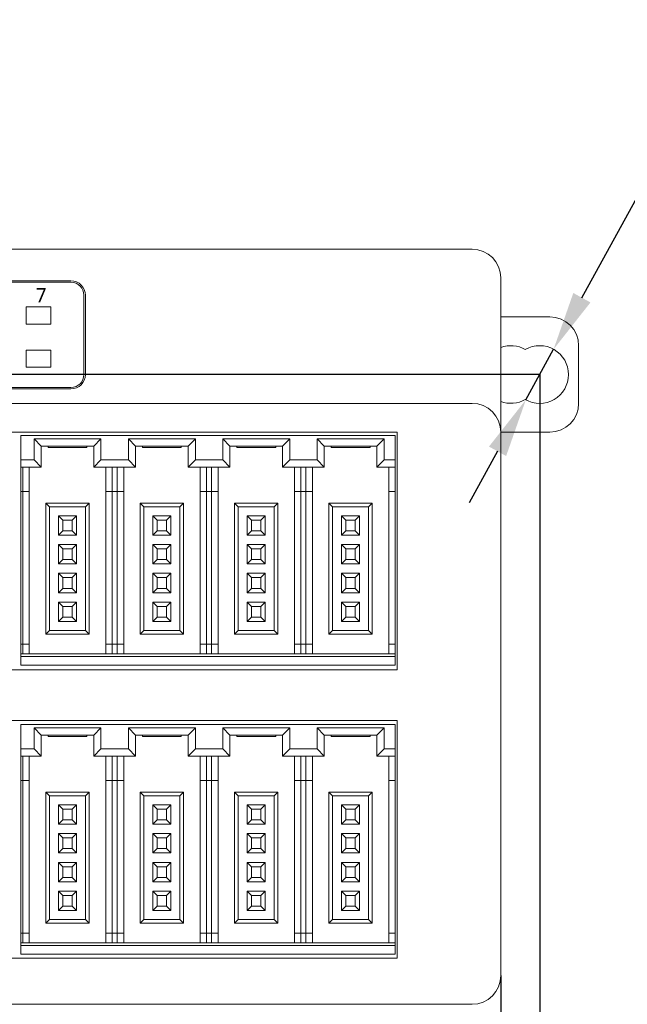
# Model space of a CAD drawing. Header units: millimetres. Extents: x 2293 to 4250, y -591 to 894.
# Tile 66 of 117: x 3565 to 3607, y 693 to 762. Entities that reach past the tile are written whole.
import ezdxf

# ---------------------------------------------------------------- set-up
doc = ezdxf.new("R2010")
doc.units = ezdxf.units.MM
doc.header["$PDSIZE"] = -1
doc.layers.add('1', color=7, linetype='Continuous', lineweight=13)
doc.dimstyles.new('ISO-25', dxfattribs={"dimtxt": 2.5, "dimasz": 2.5, "dimexe": 1.25, "dimexo": 0.625, "dimtad": 1, "dimtxsty": 'Standard', "dimcen": 2.5, "dimadec": 0, "dimazin": 0, "dimtfac": 1, "dimtmove": 0, "dimatfit": 3, "dimfxl": 1, "dimarcsym": 0})

# ---------------------------------------------------------------- blocks, each defined once
blk = doc.blocks.new('*D58')
at = {"color": 0, "lineweight": -2}
for p, q in [((3437.854, 695.382), (3437.854, 670.046)), ((3598.154, 695.382), (3598.154, 670.046)), ((3441.934, 672.046), (3594.074, 672.046))]:
    blk.add_line(p, q, dxfattribs=at)
at = {"color": 0}
for points in [[(3441.934, 672.726), (3441.934, 671.366), (3437.854, 672.046)], [(3594.074, 671.366), (3594.074, 672.726), (3598.154, 672.046)]]:
    blk.add_solid(points, dxfattribs=at)
at = {"layer": 'Defpoints', "color": 0}
for p in [(3437.854, 695.382), (3598.154, 695.382), (3598.154, 672.046)]:
    blk.add_point(p, dxfattribs=at)
at = {"color": 0, "insert": (3518.004, 675.611), "char_height": 3.5, "attachment_point": 5}
blk.add_mtext('160,3%%p0,5', dxfattribs=at)
blk = doc.blocks.new('*D69')
at = {"color": 0, "lineweight": -2}
for p, q in [((3600.854, 737.082), (3424.012, 737.082)), ((3426.012, 733.002), (3426.012, 722.856)), ((3426.012, 706.162), (3426.012, 716.308)), ((3435.154, 702.082), (3424.012, 702.082))]:
    blk.add_line(p, q, dxfattribs=at)
at = {"color": 0}
for points in [[(3426.692, 733.002), (3425.332, 733.002), (3426.012, 737.082)], [(3425.332, 706.162), (3426.692, 706.162), (3426.012, 702.082)]]:
    blk.add_solid(points, dxfattribs=at)
at = {"layer": 'Defpoints', "color": 0}
for p in [(3426.012, 737.082), (3600.854, 737.082), (3435.154, 702.082)]:
    blk.add_point(p, dxfattribs=at)
at = {"color": 0, "insert": (3426.012, 719.582), "char_height": 3.5, "attachment_point": 5}
blk.add_mtext('(35)', dxfattribs=at)
blk = doc.blocks.new('*D70')
at = {"color": 0, "lineweight": -2}
for p, q in [((3600.854, 737.082), (3600.854, 655.933)), ((3435.154, 702.082), (3435.154, 655.933)), ((3439.234, 657.933), (3596.774, 657.933))]:
    blk.add_line(p, q, dxfattribs=at)
at = {"color": 0}
for points in [[(3439.234, 658.613), (3439.234, 657.253), (3435.154, 657.933)], [(3596.774, 657.253), (3596.774, 658.613), (3600.854, 657.933)]]:
    blk.add_solid(points, dxfattribs=at)
at = {"layer": 'Defpoints', "color": 0}
for p in [(3600.854, 737.082), (3435.154, 702.082), (3600.854, 657.933)]:
    blk.add_point(p, dxfattribs=at)
at = {"color": 0, "insert": (3518.004, 661.499), "char_height": 3.5, "attachment_point": 5}
blk.add_mtext('(165,7)', dxfattribs=at)
blk = doc.blocks.new('*D71')
at = {"color": 0, "lineweight": -2}
for p, q in [((3603.781, 742.411), (3611.022, 755.594)), ((3630.63, 755.594), (3611.022, 755.594)), ((3599.892, 735.329), (3601.817, 738.835)), ((3597.927, 731.753), (3595.963, 728.177))]:
    blk.add_line(p, q, dxfattribs=at)
at = {"color": 0}
for points in [[(3603.185, 742.739), (3604.377, 742.084), (3601.817, 738.835)], [(3598.523, 731.426), (3597.331, 732.081), (3599.892, 735.329)]]:
    blk.add_solid(points, dxfattribs=at)
at = {"layer": 'Defpoints', "color": 0}
for p in [(3601.817, 738.835), (3599.892, 735.329)]:
    blk.add_point(p, dxfattribs=at)
at = {"color": 0, "insert": (3622.463, 759.16), "char_height": 3.5, "attachment_point": 5}
blk.add_mtext('∅4%%p0,1', dxfattribs=at)

msp = doc.modelspace()

# ---------------------------------------------------------------- linework, layer by layer
at = {"layer": '1', "color": 92, "linetype": 'Continuous', "lineweight": 13}
for p, q in [((3467.154, 745.782), (3596.154, 745.782)), ((3598.154, 743.782), (3598.154, 735.909)), ((3598.154, 695.382), (3598.154, 733.082)), ((3467.154, 693.382), (3596.154, 693.382))]:
    msp.add_line(p, q, dxfattribs=at)
at = {"layer": '1', "color": 7, "linetype": 'Continuous', "lineweight": 18}
for p, q in [((3467.154, 745.782), (3596.154, 745.782)), ((3467.154, 743.582), (3568.314, 743.582)), ((3467.154, 743.482), (3568.314, 743.482)), ((3598.154, 735.91), (3598.154, 743.782)), ((3569.214, 742.582), (3569.214, 737.082)), ((3569.314, 742.582), (3569.314, 737.082)), ((3565.214, 740.582), (3565.214, 741.782)), ((3565.214, 741.782), (3566.914, 741.782)), ((3565.214, 741.782), (3566.914, 741.782)), ((3565.214, 740.582), (3565.214, 741.782)), ((3566.914, 741.782), (3566.914, 740.582)), ((3566.914, 741.782), (3566.914, 740.582)), ((3601.554, 741.082), (3598.154, 741.082)), ((3566.914, 740.582), (3565.214, 740.582)), ((3566.914, 740.582), (3565.214, 740.582)), ((3565.214, 737.582), (3565.214, 738.782)), ((3565.214, 738.782), (3566.914, 738.782)), ((3565.214, 737.582), (3565.214, 738.782)), ((3565.214, 738.782), (3566.914, 738.782)), ((3566.914, 738.782), (3566.914, 737.582)), ((3566.914, 738.782), (3566.914, 737.582)), ((3603.554, 735.082), (3603.554, 739.082)), ((3566.914, 737.582), (3565.214, 737.582)), ((3566.914, 737.582), (3565.214, 737.582)), ((3568.314, 736.182), (3467.154, 736.182)), ((3568.314, 736.082), (3467.154, 736.082)), ((3596.154, 735.082), (3467.154, 735.082)), ((3538.554, 733.082), (3590.954, 733.082)), ((3590.954, 733.082), (3590.954, 716.582)), ((3598.154, 695.382), (3598.154, 733.082)), ((3598.154, 733.082), (3601.554, 733.082)), ((3564.824, 732.862), (3590.824, 732.862)), ((3564.824, 731.162), (3564.824, 732.862)), ((3570.399, 732.612), (3565.749, 732.612)), ((3565.749, 732.612), (3566.249, 732.112)), ((3565.749, 732.612), (3565.749, 731.162)), ((3570.399, 732.612), (3569.899, 732.112)), ((3570.399, 731.162), (3570.399, 732.612)), ((3576.949, 732.612), (3572.299, 732.612)), ((3572.299, 732.612), (3572.799, 732.112)), ((3572.299, 732.612), (3572.299, 731.162)), ((3576.949, 732.612), (3576.449, 732.112)), ((3576.949, 731.162), (3576.949, 732.612)), ((3583.499, 732.612), (3578.849, 732.612)), ((3578.849, 732.612), (3579.349, 732.112)), ((3578.849, 732.612), (3578.849, 731.162)), ((3583.499, 732.612), (3582.999, 732.112)), ((3583.499, 731.162), (3583.499, 732.612)), ((3585.399, 732.612), (3585.899, 732.112)), ((3585.399, 732.612), (3585.399, 731.162)), ((3590.049, 732.612), (3585.399, 732.612)), ((3590.049, 732.612), (3589.549, 732.112)), ((3590.049, 731.162), (3590.049, 732.612)), ((3590.824, 732.862), (3590.824, 731.162)), ((3566.249, 732.112), (3566.249, 730.662)), ((3569.899, 732.112), (3566.249, 732.112)), ((3566.724, 732.012), (3566.724, 732.112)), ((3566.724, 732.012), (3569.424, 732.012)), ((3569.424, 732.012), (3569.424, 732.112)), ((3569.899, 730.662), (3569.899, 732.112)), ((3576.449, 732.112), (3572.799, 732.112)), ((3572.799, 732.112), (3572.799, 730.662)), ((3573.274, 732.012), (3573.274, 732.112)), ((3573.274, 732.012), (3575.974, 732.012)), ((3575.974, 732.012), (3575.974, 732.112)), ((3576.449, 730.662), (3576.449, 732.112)), ((3582.999, 732.112), (3579.349, 732.112)), ((3579.349, 732.112), (3579.349, 730.662)), ((3579.824, 732.012), (3579.824, 732.112)), ((3579.824, 732.012), (3582.524, 732.012)), ((3582.524, 732.012), (3582.524, 732.112)), ((3582.999, 730.662), (3582.999, 732.112)), ((3585.899, 732.112), (3585.899, 730.662)), ((3589.549, 732.112), (3585.899, 732.112)), ((3586.374, 732.012), (3586.374, 732.112)), ((3586.374, 732.012), (3589.074, 732.012)), ((3589.074, 732.012), (3589.074, 732.112)), ((3589.549, 730.662), (3589.549, 732.112)), ((3565.749, 731.162), (3564.824, 731.162)), ((3564.824, 731.162), (3564.824, 730.662)), ((3565.749, 731.162), (3566.249, 730.662)), ((3570.399, 731.162), (3569.899, 730.662)), ((3572.299, 731.162), (3570.399, 731.162)), ((3572.299, 731.162), (3572.799, 730.662)), ((3576.949, 731.162), (3576.449, 730.662)), ((3578.849, 731.162), (3576.949, 731.162)), ((3578.849, 731.162), (3579.349, 730.662)), ((3583.499, 731.162), (3582.999, 730.662)), ((3585.399, 731.162), (3583.499, 731.162)), ((3585.399, 731.162), (3585.899, 730.662)), ((3590.049, 731.162), (3589.549, 730.662)), ((3590.824, 731.162), (3590.049, 731.162)), ((3590.824, 730.662), (3590.824, 731.162)), ((3564.824, 730.662), (3564.824, 728.962)), ((3566.249, 730.662), (3564.824, 730.662)), ((3564.974, 730.662), (3564.974, 728.962)), ((3565.424, 730.662), (3565.424, 728.962)), ((3572.799, 730.662), (3569.899, 730.662)), ((3570.724, 728.962), (3570.724, 730.662)), ((3571.174, 728.962), (3571.174, 730.662)), ((3571.524, 730.662), (3571.524, 728.962)), ((3571.974, 730.662), (3571.974, 728.962)), ((3579.349, 730.662), (3576.449, 730.662)), ((3577.274, 728.962), (3577.274, 730.662)), ((3577.724, 728.962), (3577.724, 730.662)), ((3578.074, 730.662), (3578.074, 728.962)), ((3578.524, 730.662), (3578.524, 728.962)), ((3585.899, 730.662), (3582.999, 730.662)), ((3583.824, 728.962), (3583.824, 730.662)), ((3584.274, 728.962), (3584.274, 730.662)), ((3584.624, 730.662), (3584.624, 728.962)), ((3585.074, 730.662), (3585.074, 728.962)), ((3590.824, 730.662), (3589.549, 730.662)), ((3590.374, 728.962), (3590.374, 730.662)), ((3590.824, 728.962), (3590.824, 730.662)), ((3564.824, 728.962), (3564.824, 718.362)), ((3564.974, 728.962), (3564.824, 728.962)), ((3564.974, 728.962), (3564.974, 718.362)), ((3564.974, 728.962), (3565.424, 728.962)), ((3565.424, 728.962), (3565.424, 718.362)), ((3570.724, 718.362), (3570.724, 728.962)), ((3570.724, 728.962), (3571.174, 728.962)), ((3571.174, 718.362), (3571.174, 728.962)), ((3571.524, 728.962), (3571.174, 728.962)), ((3571.524, 728.962), (3571.524, 718.362)), ((3571.524, 728.962), (3571.974, 728.962)), ((3571.974, 728.962), (3571.974, 718.362)), ((3577.274, 718.362), (3577.274, 728.962)), ((3577.274, 728.962), (3577.724, 728.962)), ((3577.724, 718.362), (3577.724, 728.962)), ((3578.074, 728.962), (3577.724, 728.962)), ((3578.074, 728.962), (3578.074, 718.362)), ((3578.074, 728.962), (3578.524, 728.962)), ((3578.524, 728.962), (3578.524, 718.362)), ((3583.824, 718.362), (3583.824, 728.962)), ((3583.824, 728.962), (3584.274, 728.962)), ((3584.274, 718.362), (3584.274, 728.962)), ((3584.624, 728.962), (3584.274, 728.962)), ((3584.624, 728.962), (3584.624, 718.362)), ((3584.624, 728.962), (3585.074, 728.962)), ((3585.074, 728.962), (3585.074, 718.362)), ((3590.374, 718.362), (3590.374, 728.962)), ((3590.374, 728.962), (3590.824, 728.962)), ((3590.824, 718.362), (3590.824, 728.962)), ((3569.574, 728.162), (3566.574, 728.162)), ((3566.574, 728.162), (3566.574, 719.062)), ((3566.574, 728.162), (3566.824, 727.912)), ((3569.324, 727.912), (3566.824, 727.912)), ((3566.824, 727.912), (3566.824, 719.312)), ((3569.574, 728.162), (3569.324, 727.912)), ((3569.324, 719.312), (3569.324, 727.912)), ((3569.574, 719.062), (3569.574, 728.162)), ((3576.124, 728.162), (3573.124, 728.162)), ((3573.124, 728.162), (3573.374, 727.912)), ((3573.124, 728.162), (3573.124, 719.062)), ((3575.874, 727.912), (3573.374, 727.912)), ((3573.374, 727.912), (3573.374, 719.312)), ((3576.124, 728.162), (3575.874, 727.912)), ((3575.874, 719.312), (3575.874, 727.912)), ((3576.124, 719.062), (3576.124, 728.162)), ((3582.674, 728.162), (3579.674, 728.162)), ((3579.674, 728.162), (3579.674, 719.062)), ((3579.674, 728.162), (3579.924, 727.912)), ((3582.424, 727.912), (3579.924, 727.912)), ((3579.924, 727.912), (3579.924, 719.312)), ((3582.674, 728.162), (3582.424, 727.912)), ((3582.424, 719.312), (3582.424, 727.912)), ((3582.674, 719.062), (3582.674, 728.162)), ((3586.224, 728.162), (3586.474, 727.912)), ((3586.224, 728.162), (3586.224, 719.062)), ((3589.224, 728.162), (3586.224, 728.162)), ((3586.474, 727.912), (3586.474, 719.312)), ((3588.974, 727.912), (3586.474, 727.912)), ((3589.224, 728.162), (3588.974, 727.912)), ((3588.974, 719.312), (3588.974, 727.912)), ((3589.224, 719.062), (3589.224, 728.162)), ((3567.449, 727.287), (3567.449, 725.937)), ((3568.699, 727.287), (3567.449, 727.287)), ((3567.449, 727.287), (3567.749, 726.987)), ((3568.399, 726.987), (3567.749, 726.987)), ((3567.749, 726.987), (3567.749, 726.237)), ((3568.699, 727.287), (3568.399, 726.987)), ((3568.399, 726.237), (3568.399, 726.987)), ((3568.699, 725.937), (3568.699, 727.287)), ((3575.249, 727.287), (3573.999, 727.287)), ((3573.999, 727.287), (3574.299, 726.987)), ((3573.999, 727.287), (3573.999, 725.937)), ((3574.299, 726.987), (3574.299, 726.237)), ((3574.949, 726.987), (3574.299, 726.987)), ((3575.249, 727.287), (3574.949, 726.987)), ((3574.949, 726.237), (3574.949, 726.987)), ((3575.249, 725.937), (3575.249, 727.287)), ((3580.549, 727.287), (3580.549, 725.937)), ((3581.799, 727.287), (3580.549, 727.287)), ((3580.549, 727.287), (3580.849, 726.987)), ((3580.849, 726.987), (3580.849, 726.237)), ((3581.499, 726.987), (3580.849, 726.987)), ((3581.799, 727.287), (3581.499, 726.987)), ((3581.499, 726.237), (3581.499, 726.987)), ((3581.799, 725.937), (3581.799, 727.287)), ((3588.349, 727.287), (3587.099, 727.287)), ((3587.099, 727.287), (3587.399, 726.987)), ((3587.099, 727.287), (3587.099, 725.937)), ((3588.049, 726.987), (3587.399, 726.987)), ((3587.399, 726.987), (3587.399, 726.237)), ((3588.349, 727.287), (3588.049, 726.987)), ((3588.049, 726.237), (3588.049, 726.987)), ((3588.349, 725.937), (3588.349, 727.287)), ((3567.449, 725.937), (3567.749, 726.237)), ((3567.449, 725.937), (3568.699, 725.937)), ((3567.749, 726.237), (3568.399, 726.237)), ((3568.699, 725.937), (3568.399, 726.237)), ((3573.999, 725.937), (3574.299, 726.237)), ((3573.999, 725.937), (3575.249, 725.937)), ((3574.299, 726.237), (3574.949, 726.237)), ((3575.249, 725.937), (3574.949, 726.237)), ((3580.549, 725.937), (3580.849, 726.237)), ((3580.549, 725.937), (3581.799, 725.937)), ((3580.849, 726.237), (3581.499, 726.237)), ((3581.799, 725.937), (3581.499, 726.237)), ((3587.099, 725.937), (3587.399, 726.237)), ((3587.099, 725.937), (3588.349, 725.937)), ((3587.399, 726.237), (3588.049, 726.237)), ((3588.349, 725.937), (3588.049, 726.237)), ((3567.449, 725.287), (3567.749, 724.987)), ((3567.449, 725.287), (3567.449, 723.937)), ((3568.699, 725.287), (3567.449, 725.287)), ((3568.399, 724.987), (3567.749, 724.987)), ((3567.749, 724.987), (3567.749, 724.237)), ((3568.699, 725.287), (3568.399, 724.987)), ((3568.399, 724.237), (3568.399, 724.987)), ((3568.699, 723.937), (3568.699, 725.287)), ((3573.999, 725.287), (3574.299, 724.987)), ((3573.999, 725.287), (3573.999, 723.937)), ((3575.249, 725.287), (3573.999, 725.287)), ((3574.949, 724.987), (3574.299, 724.987)), ((3574.299, 724.987), (3574.299, 724.237)), ((3575.249, 725.287), (3574.949, 724.987)), ((3574.949, 724.237), (3574.949, 724.987)), ((3575.249, 723.937), (3575.249, 725.287)), ((3581.799, 725.287), (3580.549, 725.287)), ((3580.549, 725.287), (3580.849, 724.987)), ((3580.549, 725.287), (3580.549, 723.937)), ((3581.499, 724.987), (3580.849, 724.987)), ((3580.849, 724.987), (3580.849, 724.237)), ((3581.799, 725.287), (3581.499, 724.987)), ((3581.499, 724.237), (3581.499, 724.987)), ((3581.799, 723.937), (3581.799, 725.287)), ((3588.349, 725.287), (3587.099, 725.287)), ((3587.099, 725.287), (3587.399, 724.987)), ((3587.099, 725.287), (3587.099, 723.937)), ((3588.049, 724.987), (3587.399, 724.987)), ((3587.399, 724.987), (3587.399, 724.237)), ((3588.349, 725.287), (3588.049, 724.987)), ((3588.049, 724.237), (3588.049, 724.987)), ((3588.349, 723.937), (3588.349, 725.287)), ((3567.449, 723.937), (3567.749, 724.237)), ((3567.749, 724.237), (3568.399, 724.237)), ((3568.699, 723.937), (3568.399, 724.237)), ((3573.999, 723.937), (3574.299, 724.237)), ((3574.299, 724.237), (3574.949, 724.237)), ((3575.249, 723.937), (3574.949, 724.237)), ((3580.549, 723.937), (3580.849, 724.237)), ((3580.849, 724.237), (3581.499, 724.237)), ((3581.799, 723.937), (3581.499, 724.237)), ((3587.099, 723.937), (3587.399, 724.237)), ((3587.399, 724.237), (3588.049, 724.237)), ((3588.349, 723.937), (3588.049, 724.237)), ((3567.449, 723.937), (3568.699, 723.937)), ((3573.999, 723.937), (3575.249, 723.937)), ((3580.549, 723.937), (3581.799, 723.937)), ((3587.099, 723.937), (3588.349, 723.937)), ((3567.449, 723.287), (3567.449, 721.937)), ((3568.699, 723.287), (3567.449, 723.287)), ((3567.449, 723.287), (3567.749, 722.987)), ((3568.399, 722.987), (3567.749, 722.987)), ((3567.749, 722.987), (3567.749, 722.237)), ((3568.699, 723.287), (3568.399, 722.987)), ((3568.399, 722.237), (3568.399, 722.987)), ((3568.699, 721.937), (3568.699, 723.287)), ((3575.249, 723.287), (3573.999, 723.287)), ((3573.999, 723.287), (3574.299, 722.987)), ((3573.999, 723.287), (3573.999, 721.937)), ((3574.949, 722.987), (3574.299, 722.987)), ((3574.299, 722.987), (3574.299, 722.237)), ((3575.249, 723.287), (3574.949, 722.987)), ((3574.949, 722.237), (3574.949, 722.987)), ((3575.249, 721.937), (3575.249, 723.287)), ((3581.799, 723.287), (3580.549, 723.287)), ((3580.549, 723.287), (3580.849, 722.987)), ((3580.549, 723.287), (3580.549, 721.937)), ((3581.499, 722.987), (3580.849, 722.987)), ((3580.849, 722.987), (3580.849, 722.237)), ((3581.799, 723.287), (3581.499, 722.987)), ((3581.499, 722.237), (3581.499, 722.987)), ((3581.799, 721.937), (3581.799, 723.287)), ((3588.349, 723.287), (3587.099, 723.287)), ((3587.099, 723.287), (3587.399, 722.987)), ((3587.099, 723.287), (3587.099, 721.937)), ((3588.049, 722.987), (3587.399, 722.987)), ((3587.399, 722.987), (3587.399, 722.237)), ((3588.349, 723.287), (3588.049, 722.987)), ((3588.049, 722.237), (3588.049, 722.987)), ((3588.349, 721.937), (3588.349, 723.287)), ((3567.449, 721.937), (3567.749, 722.237)), ((3567.749, 722.237), (3568.399, 722.237)), ((3568.699, 721.937), (3568.399, 722.237)), ((3573.999, 721.937), (3574.299, 722.237)), ((3574.299, 722.237), (3574.949, 722.237)), ((3575.249, 721.937), (3574.949, 722.237)), ((3580.549, 721.937), (3580.849, 722.237)), ((3580.849, 722.237), (3581.499, 722.237)), ((3581.799, 721.937), (3581.499, 722.237)), ((3587.099, 721.937), (3587.399, 722.237)), ((3587.399, 722.237), (3588.049, 722.237)), ((3588.349, 721.937), (3588.049, 722.237)), ((3567.449, 721.937), (3568.699, 721.937)), ((3573.999, 721.937), (3575.249, 721.937)), ((3580.549, 721.937), (3581.799, 721.937)), ((3587.099, 721.937), (3588.349, 721.937)), ((3567.449, 721.287), (3567.449, 719.937)), ((3568.699, 721.287), (3567.449, 721.287)), ((3567.449, 721.287), (3567.749, 720.987)), ((3567.749, 720.987), (3567.749, 720.237)), ((3568.399, 720.987), (3567.749, 720.987)), ((3568.699, 721.287), (3568.399, 720.987)), ((3568.399, 720.237), (3568.399, 720.987)), ((3568.699, 719.937), (3568.699, 721.287)), ((3575.249, 721.287), (3573.999, 721.287)), ((3573.999, 721.287), (3574.299, 720.987)), ((3573.999, 721.287), (3573.999, 719.937)), ((3574.299, 720.987), (3574.299, 720.237)), ((3574.949, 720.987), (3574.299, 720.987)), ((3575.249, 721.287), (3574.949, 720.987)), ((3574.949, 720.237), (3574.949, 720.987)), ((3575.249, 719.937), (3575.249, 721.287)), ((3581.799, 721.287), (3580.549, 721.287)), ((3580.549, 721.287), (3580.849, 720.987)), ((3580.549, 721.287), (3580.549, 719.937)), ((3581.499, 720.987), (3580.849, 720.987)), ((3580.849, 720.987), (3580.849, 720.237)), ((3581.799, 721.287), (3581.499, 720.987)), ((3581.499, 720.237), (3581.499, 720.987)), ((3581.799, 719.937), (3581.799, 721.287)), ((3587.099, 721.287), (3587.099, 719.937)), ((3588.349, 721.287), (3587.099, 721.287)), ((3587.099, 721.287), (3587.399, 720.987)), ((3587.399, 720.987), (3587.399, 720.237)), ((3588.049, 720.987), (3587.399, 720.987)), ((3588.349, 721.287), (3588.049, 720.987)), ((3588.049, 720.237), (3588.049, 720.987)), ((3588.349, 719.937), (3588.349, 721.287)), ((3567.449, 719.937), (3567.749, 720.237)), ((3567.749, 720.237), (3568.399, 720.237)), ((3568.699, 719.937), (3568.399, 720.237)), ((3573.999, 719.937), (3574.299, 720.237)), ((3574.299, 720.237), (3574.949, 720.237)), ((3575.249, 719.937), (3574.949, 720.237)), ((3580.549, 719.937), (3580.849, 720.237)), ((3580.849, 720.237), (3581.499, 720.237)), ((3581.799, 719.937), (3581.499, 720.237)), ((3587.099, 719.937), (3587.399, 720.237)), ((3587.399, 720.237), (3588.049, 720.237)), ((3588.349, 719.937), (3588.049, 720.237)), ((3567.449, 719.937), (3568.699, 719.937)), ((3573.999, 719.937), (3575.249, 719.937)), ((3580.549, 719.937), (3581.799, 719.937)), ((3587.099, 719.937), (3588.349, 719.937)), ((3566.574, 719.062), (3566.824, 719.312)), ((3566.574, 719.062), (3569.574, 719.062)), ((3566.824, 719.312), (3569.324, 719.312)), ((3569.574, 719.062), (3569.324, 719.312)), ((3573.124, 719.062), (3573.374, 719.312)), ((3573.124, 719.062), (3576.124, 719.062)), ((3573.374, 719.312), (3575.874, 719.312)), ((3576.124, 719.062), (3575.874, 719.312)), ((3579.674, 719.062), (3579.924, 719.312)), ((3579.674, 719.062), (3582.674, 719.062)), ((3579.924, 719.312), (3582.424, 719.312)), ((3582.674, 719.062), (3582.424, 719.312)), ((3586.224, 719.062), (3586.474, 719.312)), ((3586.224, 719.062), (3589.224, 719.062)), ((3586.474, 719.312), (3588.974, 719.312)), ((3589.224, 719.062), (3588.974, 719.312)), ((3564.824, 718.362), (3564.824, 717.712)), ((3564.974, 718.362), (3564.824, 718.362)), ((3564.974, 718.362), (3564.974, 717.712)), ((3565.424, 718.362), (3564.974, 718.362)), ((3565.424, 718.362), (3565.424, 717.712)), ((3571.174, 718.362), (3570.724, 718.362)), ((3570.724, 717.712), (3570.724, 718.362)), ((3571.524, 718.362), (3571.174, 718.362)), ((3571.174, 717.712), (3571.174, 718.362)), ((3571.524, 718.362), (3571.524, 717.712)), ((3571.974, 718.362), (3571.524, 718.362)), ((3571.974, 718.362), (3571.974, 717.712)), ((3577.724, 718.362), (3577.274, 718.362)), ((3577.274, 717.712), (3577.274, 718.362)), ((3578.074, 718.362), (3577.724, 718.362)), ((3577.724, 717.712), (3577.724, 718.362)), ((3578.524, 718.362), (3578.074, 718.362)), ((3578.074, 718.362), (3578.074, 717.712)), ((3578.524, 718.362), (3578.524, 717.712)), ((3584.274, 718.362), (3583.824, 718.362)), ((3583.824, 717.712), (3583.824, 718.362)), ((3584.624, 718.362), (3584.274, 718.362)), ((3584.274, 717.712), (3584.274, 718.362)), ((3585.074, 718.362), (3584.624, 718.362)), ((3584.624, 718.362), (3584.624, 717.712)), ((3585.074, 718.362), (3585.074, 717.712)), ((3590.824, 718.362), (3590.374, 718.362)), ((3590.374, 717.712), (3590.374, 718.362)), ((3590.824, 717.712), (3590.824, 718.362)), ((3564.824, 717.712), (3590.824, 717.712)), ((3564.824, 717.712), (3564.824, 717.512)), ((3564.824, 716.912), (3564.824, 717.512)), ((3564.824, 717.512), (3590.824, 717.512)), ((3590.824, 717.512), (3590.824, 717.712)), ((3590.824, 717.512), (3590.824, 716.912)), ((3590.824, 716.912), (3564.824, 716.912)), ((3590.954, 716.582), (3538.554, 716.582)), ((3538.554, 713.082), (3590.954, 713.082)), ((3564.824, 712.807), (3590.824, 712.807)), ((3564.824, 711.107), (3564.824, 712.807)), ((3590.824, 712.807), (3590.824, 711.107)), ((3590.954, 713.082), (3590.954, 696.582)), ((3565.749, 712.557), (3565.749, 711.107)), ((3570.399, 712.557), (3565.749, 712.557)), ((3565.749, 712.557), (3566.249, 712.057)), ((3566.249, 712.057), (3566.249, 710.607)), ((3569.899, 712.057), (3566.249, 712.057)), ((3566.724, 711.957), (3566.724, 712.057)), ((3566.724, 711.957), (3569.424, 711.957)), ((3569.424, 711.957), (3569.424, 712.057)), ((3570.399, 712.557), (3569.899, 712.057)), ((3569.899, 710.607), (3569.899, 712.057)), ((3570.399, 711.107), (3570.399, 712.557)), ((3576.949, 712.557), (3572.299, 712.557)), ((3572.299, 712.557), (3572.799, 712.057)), ((3572.299, 712.557), (3572.299, 711.107)), ((3576.449, 712.057), (3572.799, 712.057)), ((3572.799, 712.057), (3572.799, 710.607)), ((3573.274, 711.957), (3573.274, 712.057)), ((3573.274, 711.957), (3575.974, 711.957)), ((3575.974, 711.957), (3575.974, 712.057)), ((3576.949, 712.557), (3576.449, 712.057)), ((3576.449, 710.607), (3576.449, 712.057)), ((3576.949, 711.107), (3576.949, 712.557)), ((3583.499, 712.557), (3578.849, 712.557)), ((3578.849, 712.557), (3579.349, 712.057)), ((3578.849, 712.557), (3578.849, 711.107)), ((3582.999, 712.057), (3579.349, 712.057)), ((3579.349, 712.057), (3579.349, 710.607)), ((3579.824, 711.957), (3579.824, 712.057)), ((3579.824, 711.957), (3582.524, 711.957)), ((3582.524, 711.957), (3582.524, 712.057)), ((3583.499, 712.557), (3582.999, 712.057)), ((3582.999, 710.607), (3582.999, 712.057)), ((3583.499, 711.107), (3583.499, 712.557)), ((3590.049, 712.557), (3585.399, 712.557)), ((3585.399, 712.557), (3585.899, 712.057)), ((3585.399, 712.557), (3585.399, 711.107)), ((3589.549, 712.057), (3585.899, 712.057)), ((3585.899, 712.057), (3585.899, 710.607)), ((3586.374, 711.957), (3586.374, 712.057)), ((3586.374, 711.957), (3589.074, 711.957)), ((3589.074, 711.957), (3589.074, 712.057)), ((3590.049, 712.557), (3589.549, 712.057)), ((3589.549, 710.607), (3589.549, 712.057)), ((3590.049, 711.107), (3590.049, 712.557)), ((3565.749, 711.107), (3564.824, 711.107)), ((3564.824, 711.107), (3564.824, 710.607)), ((3564.824, 710.607), (3564.824, 708.907)), ((3566.249, 710.607), (3564.824, 710.607)), ((3564.974, 710.607), (3564.974, 708.907)), ((3565.424, 710.607), (3565.424, 708.907)), ((3565.749, 711.107), (3566.249, 710.607)), ((3570.399, 711.107), (3569.899, 710.607)), ((3572.799, 710.607), (3569.899, 710.607)), ((3572.299, 711.107), (3570.399, 711.107)), ((3570.724, 708.907), (3570.724, 710.607)), ((3571.174, 708.907), (3571.174, 710.607)), ((3571.524, 710.607), (3571.524, 708.907)), ((3571.974, 710.607), (3571.974, 708.907)), ((3572.299, 711.107), (3572.799, 710.607)), ((3576.949, 711.107), (3576.449, 710.607)), ((3579.349, 710.607), (3576.449, 710.607)), ((3578.849, 711.107), (3576.949, 711.107)), ((3577.274, 708.907), (3577.274, 710.607)), ((3577.724, 708.907), (3577.724, 710.607)), ((3578.074, 710.607), (3578.074, 708.907)), ((3578.524, 710.607), (3578.524, 708.907)), ((3578.849, 711.107), (3579.349, 710.607)), ((3583.499, 711.107), (3582.999, 710.607)), ((3585.899, 710.607), (3582.999, 710.607)), ((3585.399, 711.107), (3583.499, 711.107)), ((3583.824, 708.907), (3583.824, 710.607)), ((3584.274, 708.907), (3584.274, 710.607)), ((3584.624, 710.607), (3584.624, 708.907)), ((3585.074, 710.607), (3585.074, 708.907)), ((3585.399, 711.107), (3585.899, 710.607)), ((3590.049, 711.107), (3589.549, 710.607)), ((3590.824, 710.607), (3589.549, 710.607)), ((3590.824, 711.107), (3590.049, 711.107)), ((3590.374, 708.907), (3590.374, 710.607)), ((3590.824, 710.607), (3590.824, 711.107)), ((3590.824, 708.907), (3590.824, 710.607)), ((3564.824, 708.907), (3564.824, 698.307)), ((3564.974, 708.907), (3564.824, 708.907)), ((3564.974, 708.907), (3564.974, 698.307)), ((3564.974, 708.907), (3565.424, 708.907)), ((3565.424, 708.907), (3565.424, 698.307)), ((3570.724, 698.307), (3570.724, 708.907)), ((3570.724, 708.907), (3571.174, 708.907)), ((3571.174, 698.307), (3571.174, 708.907)), ((3571.524, 708.907), (3571.174, 708.907)), ((3571.524, 708.907), (3571.524, 698.307)), ((3571.524, 708.907), (3571.974, 708.907)), ((3571.974, 708.907), (3571.974, 698.307)), ((3577.274, 698.307), (3577.274, 708.907)), ((3577.274, 708.907), (3577.724, 708.907)), ((3577.724, 698.307), (3577.724, 708.907)), ((3578.074, 708.907), (3577.724, 708.907)), ((3578.074, 708.907), (3578.074, 698.307)), ((3578.074, 708.907), (3578.524, 708.907)), ((3578.524, 708.907), (3578.524, 698.307)), ((3583.824, 698.307), (3583.824, 708.907)), ((3583.824, 708.907), (3584.274, 708.907)), ((3584.274, 698.307), (3584.274, 708.907)), ((3584.624, 708.907), (3584.274, 708.907)), ((3584.624, 708.907), (3584.624, 698.307)), ((3584.624, 708.907), (3585.074, 708.907)), ((3585.074, 708.907), (3585.074, 698.307)), ((3590.374, 698.307), (3590.374, 708.907)), ((3590.374, 708.907), (3590.824, 708.907)), ((3590.824, 698.307), (3590.824, 708.907)), ((3569.574, 708.107), (3566.574, 708.107)), ((3566.574, 708.107), (3566.574, 699.007)), ((3566.574, 708.107), (3566.824, 707.857)), ((3569.324, 707.857), (3566.824, 707.857)), ((3566.824, 707.857), (3566.824, 699.257)), ((3569.574, 708.107), (3569.324, 707.857)), ((3569.324, 699.257), (3569.324, 707.857)), ((3569.574, 699.007), (3569.574, 708.107)), ((3573.124, 708.107), (3573.124, 699.007)), ((3576.124, 708.107), (3573.124, 708.107)), ((3573.124, 708.107), (3573.374, 707.857)), ((3575.874, 707.857), (3573.374, 707.857)), ((3573.374, 707.857), (3573.374, 699.257)), ((3576.124, 708.107), (3575.874, 707.857)), ((3575.874, 699.257), (3575.874, 707.857)), ((3576.124, 699.007), (3576.124, 708.107)), ((3582.674, 708.107), (3579.674, 708.107)), ((3579.674, 708.107), (3579.674, 699.007)), ((3579.674, 708.107), (3579.924, 707.857)), ((3582.424, 707.857), (3579.924, 707.857)), ((3579.924, 707.857), (3579.924, 699.257)), ((3582.674, 708.107), (3582.424, 707.857)), ((3582.424, 699.257), (3582.424, 707.857)), ((3582.674, 699.007), (3582.674, 708.107)), ((3586.224, 708.107), (3586.474, 707.857)), ((3586.224, 708.107), (3586.224, 699.007)), ((3589.224, 708.107), (3586.224, 708.107)), ((3586.474, 707.857), (3586.474, 699.257)), ((3588.974, 707.857), (3586.474, 707.857)), ((3589.224, 708.107), (3588.974, 707.857)), ((3588.974, 699.257), (3588.974, 707.857)), ((3589.224, 699.007), (3589.224, 708.107)), ((3567.449, 707.232), (3567.449, 705.882)), ((3568.699, 707.232), (3567.449, 707.232)), ((3567.449, 707.232), (3567.749, 706.932)), ((3568.699, 707.232), (3568.399, 706.932)), ((3568.699, 705.882), (3568.699, 707.232)), ((3573.999, 707.232), (3574.299, 706.932)), ((3573.999, 707.232), (3573.999, 705.882)), ((3575.249, 707.232), (3573.999, 707.232)), ((3575.249, 707.232), (3574.949, 706.932)), ((3575.249, 705.882), (3575.249, 707.232)), ((3581.799, 707.232), (3580.549, 707.232)), ((3580.549, 707.232), (3580.849, 706.932)), ((3580.549, 707.232), (3580.549, 705.882)), ((3581.799, 707.232), (3581.499, 706.932)), ((3581.799, 705.882), (3581.799, 707.232)), ((3587.099, 707.232), (3587.099, 705.882)), ((3588.349, 707.232), (3587.099, 707.232)), ((3587.099, 707.232), (3587.399, 706.932)), ((3588.349, 707.232), (3588.049, 706.932)), ((3588.349, 705.882), (3588.349, 707.232)), ((3568.399, 706.932), (3567.749, 706.932)), ((3567.749, 706.932), (3567.749, 706.182)), ((3568.399, 706.182), (3568.399, 706.932)), ((3574.299, 706.932), (3574.299, 706.182)), ((3574.949, 706.932), (3574.299, 706.932)), ((3574.949, 706.182), (3574.949, 706.932)), ((3581.499, 706.932), (3580.849, 706.932)), ((3580.849, 706.932), (3580.849, 706.182)), ((3581.499, 706.182), (3581.499, 706.932)), ((3587.399, 706.932), (3587.399, 706.182)), ((3588.049, 706.932), (3587.399, 706.932)), ((3588.049, 706.182), (3588.049, 706.932)), ((3567.449, 705.882), (3567.749, 706.182)), ((3567.449, 705.882), (3568.699, 705.882)), ((3567.749, 706.182), (3568.399, 706.182)), ((3568.699, 705.882), (3568.399, 706.182)), ((3573.999, 705.882), (3574.299, 706.182)), ((3573.999, 705.882), (3575.249, 705.882)), ((3574.299, 706.182), (3574.949, 706.182)), ((3575.249, 705.882), (3574.949, 706.182)), ((3580.549, 705.882), (3580.849, 706.182)), ((3580.549, 705.882), (3581.799, 705.882)), ((3580.849, 706.182), (3581.499, 706.182)), ((3581.799, 705.882), (3581.499, 706.182)), ((3587.099, 705.882), (3587.399, 706.182)), ((3587.099, 705.882), (3588.349, 705.882)), ((3587.399, 706.182), (3588.049, 706.182)), ((3588.349, 705.882), (3588.049, 706.182)), ((3567.449, 705.232), (3567.449, 703.882)), ((3568.699, 705.232), (3567.449, 705.232)), ((3567.449, 705.232), (3567.749, 704.932)), ((3568.699, 705.232), (3568.399, 704.932)), ((3568.699, 703.882), (3568.699, 705.232)), ((3573.999, 705.232), (3573.999, 703.882)), ((3575.249, 705.232), (3573.999, 705.232)), ((3573.999, 705.232), (3574.299, 704.932)), ((3575.249, 705.232), (3574.949, 704.932)), ((3575.249, 703.882), (3575.249, 705.232)), ((3580.549, 705.232), (3580.849, 704.932)), ((3580.549, 705.232), (3580.549, 703.882)), ((3581.799, 705.232), (3580.549, 705.232)), ((3581.799, 705.232), (3581.499, 704.932)), ((3581.799, 703.882), (3581.799, 705.232)), ((3587.099, 705.232), (3587.099, 703.882)), ((3588.349, 705.232), (3587.099, 705.232)), ((3587.099, 705.232), (3587.399, 704.932)), ((3588.349, 705.232), (3588.049, 704.932)), ((3588.349, 703.882), (3588.349, 705.232)), ((3567.749, 704.932), (3567.749, 704.182)), ((3568.399, 704.932), (3567.749, 704.932)), ((3568.399, 704.182), (3568.399, 704.932)), ((3574.299, 704.932), (3574.299, 704.182)), ((3574.949, 704.932), (3574.299, 704.932)), ((3574.949, 704.182), (3574.949, 704.932)), ((3580.849, 704.932), (3580.849, 704.182)), ((3581.499, 704.932), (3580.849, 704.932)), ((3581.499, 704.182), (3581.499, 704.932)), ((3587.399, 704.932), (3587.399, 704.182)), ((3588.049, 704.932), (3587.399, 704.932)), ((3588.049, 704.182), (3588.049, 704.932)), ((3567.449, 703.882), (3567.749, 704.182)), ((3567.449, 703.882), (3568.699, 703.882)), ((3567.749, 704.182), (3568.399, 704.182)), ((3568.699, 703.882), (3568.399, 704.182)), ((3573.999, 703.882), (3574.299, 704.182)), ((3573.999, 703.882), (3575.249, 703.882)), ((3574.299, 704.182), (3574.949, 704.182)), ((3575.249, 703.882), (3574.949, 704.182)), ((3580.549, 703.882), (3580.849, 704.182)), ((3580.549, 703.882), (3581.799, 703.882)), ((3580.849, 704.182), (3581.499, 704.182)), ((3581.799, 703.882), (3581.499, 704.182)), ((3587.099, 703.882), (3587.399, 704.182)), ((3587.099, 703.882), (3588.349, 703.882)), ((3587.399, 704.182), (3588.049, 704.182)), ((3588.349, 703.882), (3588.049, 704.182)), ((3567.449, 703.232), (3567.749, 702.932)), ((3567.449, 703.232), (3567.449, 701.882)), ((3568.699, 703.232), (3567.449, 703.232)), ((3568.699, 703.232), (3568.399, 702.932)), ((3568.699, 701.882), (3568.699, 703.232)), ((3573.999, 703.232), (3573.999, 701.882)), ((3575.249, 703.232), (3573.999, 703.232)), ((3573.999, 703.232), (3574.299, 702.932)), ((3575.249, 703.232), (3574.949, 702.932)), ((3575.249, 701.882), (3575.249, 703.232)), ((3581.799, 703.232), (3580.549, 703.232)), ((3580.549, 703.232), (3580.849, 702.932)), ((3580.549, 703.232), (3580.549, 701.882)), ((3581.799, 703.232), (3581.499, 702.932)), ((3581.799, 701.882), (3581.799, 703.232)), ((3588.349, 703.232), (3587.099, 703.232)), ((3587.099, 703.232), (3587.399, 702.932)), ((3587.099, 703.232), (3587.099, 701.882)), ((3588.349, 703.232), (3588.049, 702.932)), ((3588.349, 701.882), (3588.349, 703.232)), ((3568.399, 702.932), (3567.749, 702.932)), ((3567.749, 702.932), (3567.749, 702.182)), ((3568.399, 702.182), (3568.399, 702.932)), ((3574.949, 702.932), (3574.299, 702.932)), ((3574.299, 702.932), (3574.299, 702.182)), ((3574.949, 702.182), (3574.949, 702.932)), ((3581.499, 702.932), (3580.849, 702.932)), ((3580.849, 702.932), (3580.849, 702.182)), ((3581.499, 702.182), (3581.499, 702.932)), ((3588.049, 702.932), (3587.399, 702.932)), ((3587.399, 702.932), (3587.399, 702.182)), ((3588.049, 702.182), (3588.049, 702.932)), ((3567.449, 701.882), (3567.749, 702.182)), ((3567.449, 701.882), (3568.699, 701.882)), ((3567.749, 702.182), (3568.399, 702.182)), ((3568.699, 701.882), (3568.399, 702.182)), ((3573.999, 701.882), (3574.299, 702.182)), ((3573.999, 701.882), (3575.249, 701.882)), ((3574.299, 702.182), (3574.949, 702.182)), ((3575.249, 701.882), (3574.949, 702.182)), ((3580.549, 701.882), (3580.849, 702.182)), ((3580.549, 701.882), (3581.799, 701.882)), ((3580.849, 702.182), (3581.499, 702.182)), ((3581.799, 701.882), (3581.499, 702.182)), ((3587.099, 701.882), (3587.399, 702.182)), ((3587.099, 701.882), (3588.349, 701.882)), ((3587.399, 702.182), (3588.049, 702.182)), ((3588.349, 701.882), (3588.049, 702.182)), ((3567.449, 701.232), (3567.449, 699.882)), ((3568.699, 701.232), (3567.449, 701.232)), ((3567.449, 701.232), (3567.749, 700.932)), ((3568.699, 701.232), (3568.399, 700.932)), ((3568.699, 699.882), (3568.699, 701.232)), ((3573.999, 701.232), (3573.999, 699.882)), ((3575.249, 701.232), (3573.999, 701.232)), ((3573.999, 701.232), (3574.299, 700.932)), ((3575.249, 701.232), (3574.949, 700.932)), ((3575.249, 699.882), (3575.249, 701.232)), ((3581.799, 701.232), (3580.549, 701.232)), ((3580.549, 701.232), (3580.849, 700.932)), ((3580.549, 701.232), (3580.549, 699.882)), ((3581.799, 701.232), (3581.499, 700.932)), ((3581.799, 699.882), (3581.799, 701.232)), ((3587.099, 701.232), (3587.099, 699.882)), ((3588.349, 701.232), (3587.099, 701.232)), ((3587.099, 701.232), (3587.399, 700.932)), ((3588.349, 701.232), (3588.049, 700.932)), ((3588.349, 699.882), (3588.349, 701.232)), ((3567.749, 700.932), (3567.749, 700.182)), ((3568.399, 700.932), (3567.749, 700.932)), ((3568.399, 700.182), (3568.399, 700.932)), ((3574.299, 700.932), (3574.299, 700.182)), ((3574.949, 700.932), (3574.299, 700.932)), ((3574.949, 700.182), (3574.949, 700.932)), ((3581.499, 700.932), (3580.849, 700.932)), ((3580.849, 700.932), (3580.849, 700.182)), ((3581.499, 700.182), (3581.499, 700.932)), ((3587.399, 700.932), (3587.399, 700.182)), ((3588.049, 700.932), (3587.399, 700.932)), ((3588.049, 700.182), (3588.049, 700.932)), ((3567.449, 699.882), (3567.749, 700.182)), ((3567.449, 699.882), (3568.699, 699.882)), ((3567.749, 700.182), (3568.399, 700.182)), ((3568.699, 699.882), (3568.399, 700.182)), ((3573.999, 699.882), (3574.299, 700.182)), ((3573.999, 699.882), (3575.249, 699.882)), ((3574.299, 700.182), (3574.949, 700.182)), ((3575.249, 699.882), (3574.949, 700.182)), ((3580.549, 699.882), (3580.849, 700.182)), ((3580.549, 699.882), (3581.799, 699.882)), ((3580.849, 700.182), (3581.499, 700.182)), ((3581.799, 699.882), (3581.499, 700.182)), ((3587.099, 699.882), (3587.399, 700.182)), ((3587.099, 699.882), (3588.349, 699.882)), ((3587.399, 700.182), (3588.049, 700.182)), ((3588.349, 699.882), (3588.049, 700.182)), ((3566.574, 699.007), (3566.824, 699.257)), ((3566.574, 699.007), (3569.574, 699.007)), ((3566.824, 699.257), (3569.324, 699.257)), ((3569.574, 699.007), (3569.324, 699.257)), ((3573.124, 699.007), (3573.374, 699.257)), ((3573.124, 699.007), (3576.124, 699.007)), ((3573.374, 699.257), (3575.874, 699.257)), ((3576.124, 699.007), (3575.874, 699.257)), ((3579.674, 699.007), (3579.924, 699.257)), ((3579.674, 699.007), (3582.674, 699.007)), ((3579.924, 699.257), (3582.424, 699.257)), ((3582.674, 699.007), (3582.424, 699.257)), ((3586.224, 699.007), (3586.474, 699.257)), ((3586.224, 699.007), (3589.224, 699.007)), ((3586.474, 699.257), (3588.974, 699.257)), ((3589.224, 699.007), (3588.974, 699.257)), ((3564.824, 698.307), (3564.824, 697.657)), ((3564.974, 698.307), (3564.824, 698.307)), ((3564.974, 698.307), (3564.974, 697.657)), ((3565.424, 698.307), (3564.974, 698.307)), ((3565.424, 698.307), (3565.424, 697.657)), ((3571.174, 698.307), (3570.724, 698.307)), ((3570.724, 697.657), (3570.724, 698.307)), ((3571.524, 698.307), (3571.174, 698.307)), ((3571.174, 697.657), (3571.174, 698.307)), ((3571.974, 698.307), (3571.524, 698.307)), ((3571.524, 698.307), (3571.524, 697.657)), ((3571.974, 698.307), (3571.974, 697.657)), ((3577.724, 698.307), (3577.274, 698.307)), ((3577.274, 697.657), (3577.274, 698.307)), ((3577.724, 697.657), (3577.724, 698.307)), ((3578.074, 698.307), (3577.724, 698.307)), ((3578.524, 698.307), (3578.074, 698.307)), ((3578.074, 698.307), (3578.074, 697.657)), ((3578.524, 698.307), (3578.524, 697.657)), ((3584.274, 698.307), (3583.824, 698.307)), ((3583.824, 697.657), (3583.824, 698.307)), ((3584.624, 698.307), (3584.274, 698.307)), ((3584.274, 697.657), (3584.274, 698.307)), ((3585.074, 698.307), (3584.624, 698.307)), ((3584.624, 698.307), (3584.624, 697.657)), ((3585.074, 698.307), (3585.074, 697.657)), ((3590.824, 698.307), (3590.374, 698.307)), ((3590.374, 697.657), (3590.374, 698.307)), ((3590.824, 697.657), (3590.824, 698.307)), ((3564.824, 697.657), (3590.824, 697.657)), ((3564.824, 697.657), (3564.824, 697.457)), ((3590.824, 697.457), (3590.824, 697.657)), ((3564.824, 696.857), (3564.824, 697.457)), ((3564.824, 697.457), (3590.824, 697.457)), ((3590.824, 697.457), (3590.824, 696.857)), ((3590.954, 696.582), (3538.554, 696.582)), ((3590.824, 696.857), (3564.824, 696.857)), ((3467.154, 693.382), (3596.154, 693.382))]:
    msp.add_line(p, q, dxfattribs=at)
at = {"layer": '1', "color": 92, "linetype": 'Continuous', "lineweight": 13}
for centre, start, end in [((3596.154, 743.782), 0, 90), ((3596.154, 733.082), 0, 90), ((3596.154, 695.382), 270, 0)]:
    msp.add_arc(centre, 2, start, end, dxfattribs=at)
at = {"layer": '1', "color": 7, "linetype": 'Continuous', "lineweight": 18}
for centre, radius, start, end in [((3596.154, 743.782), 2, 0, 90), ((3568.314, 742.582), 1, 0, 90), ((3568.314, 742.582), 0.9, 0, 90), ((3601.554, 739.082), 2, 0, 90), ((3598.854, 737.082), 2, 60, 110.48999), ((3600.854, 737.082), 2, 0, 120), ((3568.314, 737.082), 1, 270, 0), ((3568.314, 737.082), 0.9, 270, 0), ((3600.854, 737.082), 2, 240, 0), ((3598.854, 737.082), 2, 249.25124, 300), ((3596.154, 733.082), 2, 0, 90), ((3601.554, 735.082), 2, 270, 0), ((3596.154, 695.382), 2, 270, 0)]:
    msp.add_arc(centre, radius, start, end, dxfattribs=at)
msp.add_open_spline([(3598.154, 735.91), (3598.154, 735.872), (3598.154, 735.834), (3598.154, 735.759), (3598.154, 735.721), (3598.154, 735.609), (3598.154, 735.535), (3598.154, 735.388), (3598.154, 735.315), (3598.154, 735.207), (3598.154, 735.171), (3598.154, 735.099), (3598.154, 735.064), (3598.154, 734.888), (3598.154, 734.754), (3598.154, 734.561), (3598.154, 734.498), (3598.154, 734.374), (3598.154, 734.313), (3598.154, 734.02), (3598.154, 733.813), (3598.154, 733.527), (3598.154, 733.435), (3598.154, 733.301), (3598.154, 733.257), (3598.154, 733.191), (3598.154, 733.158), (3598.154, 733.126), (3598.154, 733.104), (3598.154, 733.093), (3598.154, 733.082)], degree=3, knots=[0, 0, 0, 0, 0.03125, 0.03125, 0.0625, 0.0625, 0.125, 0.125, 0.1875, 0.1875, 0.21875, 0.21875, 0.25, 0.25, 0.375, 0.375, 0.4375, 0.4375, 0.5, 0.5, 0.75, 0.75, 0.875, 0.875, 0.9375, 0.9375, 0.96875, 0.984375, 0.984375, 1, 1, 1, 1], dxfattribs=at)

# ---------------------------------------------------------------- texts
at = {"insert": (3565.869, 743.088), "char_height": 1, "width": 4.70852, "attachment_point": 1}
msp.add_mtext('{\\f@Microsoft YaHei|b0|i0|c134|p34;7}', dxfattribs=at)

# ---------------------------------------------------------------- dimensions: what is measured, and where the dimension line sits
at = {"color": 1}
dim = msp.add_diameter_dim_2p(p1=(3599.892, 735.329), p2=(3601.817, 738.835), dimstyle='ISO-25', override={"dimtxt": 3.5, "dimasz": 4.08, "dimexe": 2, "dimexo": 0, "dimgap": 1.524, "dimtih": 1, "dimtoh": 1, "dimdec": 0, "dimzin": 0, "dimtxsty": 'Standard', "dimadec": 2, "dimtol": 1, "dimlim": 0, "dimtp": 0.1, "dimtm": 0.1, "dimtdec": 1, "dimtzin": 0}, dxfattribs=at)
dim.commit()
dim.dimension.update_dxf_attribs({"geometry": '*D71', "text_midpoint": (3622.463, 755.594), "dimtype": 163})
dim = msp.add_linear_dim(base=(3426.012, 737.082), p1=(3435.154, 702.082), p2=(3600.854, 737.082), angle=90, text='(<>)', dimstyle='ISO-25', override={"dimtxt": 3.5, "dimasz": 4.08, "dimexe": 2, "dimexo": 0, "dimgap": 1.524, "dimtih": 1, "dimtoh": 1, "dimdec": 0, "dimzin": 0, "dimtxsty": 'Standard', "dimadec": 2, "dimtzin": 0}, dxfattribs=at)
dim.commit()
dim.dimension.update_dxf_attribs({"geometry": '*D69', "text_midpoint": (3426.012, 719.582), "dimtype": 160})
dim = msp.add_linear_dim(base=(3600.854, 657.933), p1=(3435.154, 702.082), p2=(3600.854, 737.082), text='(<>)', dimstyle='ISO-25', override={"dimtxt": 3.5, "dimasz": 4.08, "dimexe": 2, "dimexo": 0, "dimgap": 1.524, "dimtih": 1, "dimtoh": 1, "dimdec": 1, "dimzin": 0, "dimtxsty": 'Standard', "dimadec": 2, "dimtzin": 0}, dxfattribs=at)
dim.commit()
dim.dimension.update_dxf_attribs({"geometry": '*D70', "text_midpoint": (3518.004, 657.933), "dimtype": 160})
dim = msp.add_linear_dim(base=(3598.154, 672.046), p1=(3437.854, 695.382), p2=(3598.154, 695.382), dimstyle='ISO-25', override={"dimtxt": 3.5, "dimasz": 4.08, "dimexe": 2, "dimexo": 0, "dimgap": 1.524, "dimtih": 1, "dimtoh": 1, "dimdec": 1, "dimzin": 0, "dimadec": 2, "dimtol": 1, "dimlim": 0, "dimtp": 0.5, "dimtm": 0.5, "dimtdec": 1, "dimtzin": 0}, dxfattribs=at)
dim.commit()
dim.dimension.update_dxf_attribs({"geometry": '*D58', "text_midpoint": (3518.004, 672.046), "dimtype": 160})

doc.saveas('drawing.dxf')
